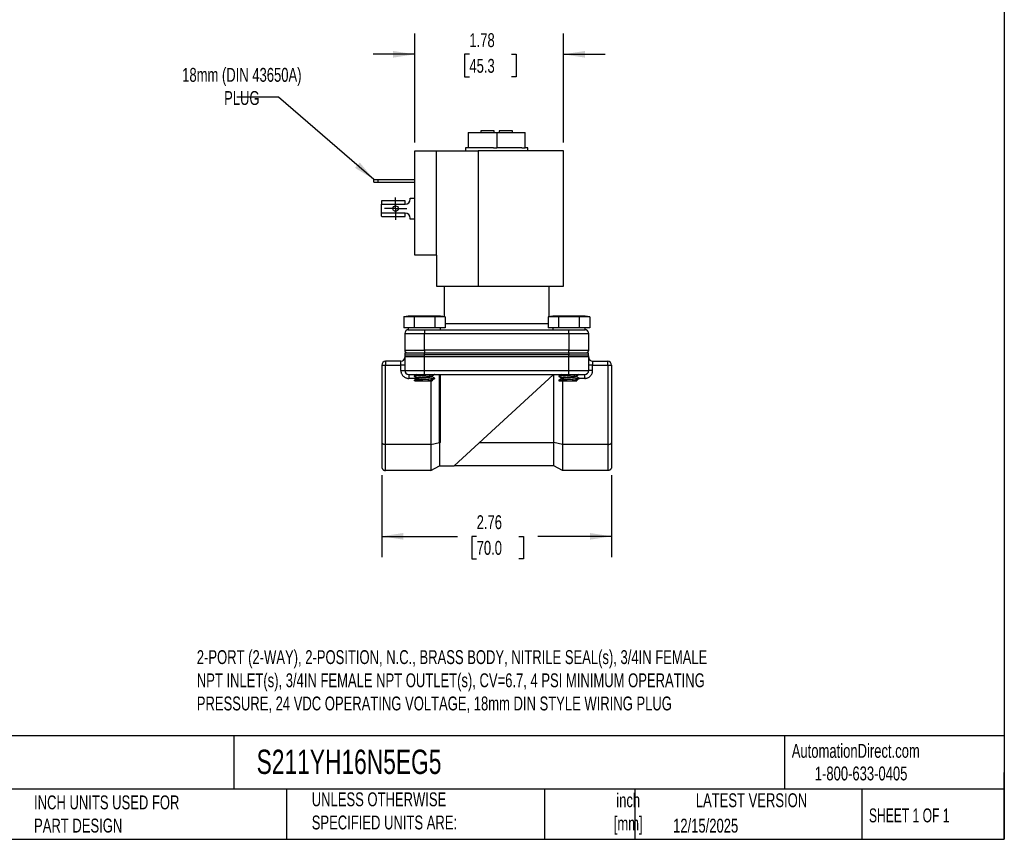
# Model space of a CAD drawing. Header units: inches. Extents: x 0.5 to 21.5, y 0.5 to 16.5.
# Tile 2 of 3: x 9.7 to 21.5, y 0.5 to 10.3. Entities that reach past the tile are written whole.
import ezdxf

# ---------------------------------------------------------------- set-up
doc = ezdxf.new("R2010")
doc.units = ezdxf.units.IN
doc.header["$LTSCALE"] = 2
doc.header["$MEASUREMENT"] = 0
doc.linetypes.add('SLD-Center', pattern=[0.75, 0.6, -0.05, 0.05, -0.05])
doc.linetypes.add('SLD-Solid', pattern=[0])
doc.layers.add('CENTER', color=40, linetype='SLD-Center')
doc.layers.add('DIMENSIONS', color=140, linetype='SLD-Solid', lineweight=25)
doc.layers.add('TEXT', color=140, linetype='SLD-Solid', lineweight=25)
doc.styles.add('SLDTEXTSTYLE0', font='TXT', dxfattribs={"width": 0.7})
doc.styles.add('SLDTEXTSTYLE1', font='TXT', dxfattribs={"width": 0.65})
doc.dimstyles.new('SLDDIMSTYLE1', dxfattribs={"dimtxt": 0.169922, "dimasz": 0.26, "dimexe": 0, "dimexo": 0.0625, "dimgap": 0.04248, "dimtad": 0, "dimtih": 1, "dimtoh": 1, "dimrnd": 1e-09, "dimzin": 12, "dimdsep": 46, "dimtxsty": 'SLDTEXTSTYLE0', "dimsah": 1, "dimcen": 0.09, "dimadec": 0, "dimazin": 3, "dimtfac": 1, "dimtofl": 0, "dimtmove": 0, "dimatfit": 3, "dimfxl": 0, "dimfrac": 2, "dimtolj": 1, "dimtzin": 12, "dimarcsym": 0})
doc.dimstyles.new('SLDDIMSTYLE3', dxfattribs={"dimtxt": 0.169922, "dimasz": 0.26, "dimexe": 0, "dimexo": 0.0625, "dimgap": 0.04248, "dimtad": 0, "dimtih": 1, "dimtoh": 1, "dimrnd": 1e-09, "dimzin": 12, "dimdsep": 46, "dimtxsty": 'SLDTEXTSTYLE0', "dimsah": 1, "dimcen": 0.09, "dimadec": 0, "dimazin": 3, "dimtfac": 1, "dimtmove": 0, "dimatfit": 0, "dimfxl": 0, "dimfrac": 2, "dimtolj": 1, "dimtzin": 12, "dimarcsym": 0})
doc.dimstyles.new('SLDDIMSTYLE4', dxfattribs={"dimtxt": 0.18, "dimasz": 0.26, "dimexe": 0, "dimexo": 0.0625, "dimgap": 0, "dimtad": 0, "dimtih": 1, "dimtoh": 1, "dimdec": 0, "dimrnd": 1e-09, "dimzin": 0, "dimdsep": 46, "dimtxsty": 'Standard', "dimsah": 1, "dimcen": 0.09, "dimadec": 0, "dimazin": 0, "dimtfac": 0.26, "dimtdec": 0, "dimtofl": 0, "dimtmove": 0, "dimatfit": 3, "dimfxl": 0, "dimfrac": 2, "dimtolj": 1, "dimtzin": 0, "dimarcsym": 0})

# ---------------------------------------------------------------- blocks, each defined once
blk = doc.blocks.new('_D_5')
at = {"layer": 'DIMENSIONS'}
for p, q in [((14.036, 4.868), (14.036, 3.883)), ((16.792, 4.868), (16.792, 3.883)), ((14.036, 4.133), (14.944, 4.133)), ((15.174, 4.133), (15.117, 4.133)), ((15.117, 4.133), (15.117, 3.863)), ((15.679, 4.133), (15.736, 4.133)), ((15.736, 4.133), (15.736, 3.863)), ((16.792, 4.133), (15.909, 4.133)), ((15.117, 3.863), (15.174, 3.863)), ((15.736, 3.863), (15.679, 3.863))]:
    blk.add_line(p, q, dxfattribs=at)
for points in [[(14.036, 4.133), (14.296, 4.093), (14.296, 4.173)], [(16.792, 4.133), (16.532, 4.173), (16.532, 4.093)]]:
    blk.add_solid(points, dxfattribs=at)
at = {"layer": 'DIMENSIONS', "char_height": 0.1667, "attachment_point": 1, "style": 'SLDTEXTSTYLE0'}
for s, insert in [('2.76', (15.174, 4.386)), ('70.0', (15.174, 4.078))]:
    blk.add_mtext(s, dxfattribs=dict(at, insert=insert))
blk = doc.blocks.new('_D_6')
at = {"layer": 'DIMENSIONS'}
for p, q in [((14.432, 8.854), (14.432, 10.163)), ((16.214, 8.854), (16.214, 10.163)), ((14.432, 9.913), (13.932, 9.913)), ((15.087, 9.913), (15.03, 9.913)), ((15.03, 9.913), (15.03, 9.643)), ((15.592, 9.913), (15.649, 9.913)), ((15.649, 9.913), (15.649, 9.643)), ((16.214, 9.913), (16.714, 9.913)), ((15.03, 9.643), (15.087, 9.643)), ((15.649, 9.643), (15.592, 9.643))]:
    blk.add_line(p, q, dxfattribs=at)
for points in [[(14.432, 9.913), (14.172, 9.953), (14.172, 9.873)], [(16.214, 9.913), (16.474, 9.873), (16.474, 9.953)]]:
    blk.add_solid(points, dxfattribs=at)
at = {"layer": 'DIMENSIONS', "char_height": 0.1667, "attachment_point": 1, "style": 'SLDTEXTSTYLE0'}
for s, insert in [('1.78', (15.087, 10.166)), ('45.3', (15.087, 9.858))]:
    blk.add_mtext(s, dxfattribs=dict(at, insert=insert))
blk = doc.blocks.new('SW_CENTERMARKSYMBOL_2')
at = {"layer": 'CENTER', "color": 0}
for p, q in [((0, 0.1), (0, 0.1335)), ((-0.1, 0), (-0.1335, 0)), ((0, 0), (-0.1, 0)), ((0, 0), (0, 0.1)), ((0, 0), (0, -0.1)), ((0, 0), (0.1, 0)), ((0.1, 0), (0.1335, 0)), ((0, -0.1), (0, -0.1335))]:
    blk.add_line(p, q, dxfattribs=at)

msp = doc.modelspace()

# ---------------------------------------------------------------- linework, layer by layer
for p, q in [((15.074, 8.977), (15.074, 8.791)), ((15.074, 8.977), (15.414, 8.977)), ((15.224, 8.996), (15.224, 8.977)), ((15.384, 8.996), (15.224, 8.996)), ((15.384, 8.977), (15.384, 8.996)), ((15.414, 8.977), (15.414, 8.791)), ((15.414, 8.977), (15.755, 8.977)), ((15.604, 8.996), (15.444, 8.996)), ((15.444, 8.996), (15.444, 8.977)), ((15.604, 8.977), (15.604, 8.996)), ((15.755, 8.791), (15.755, 8.977)), ((14.432, 7.504), (14.432, 8.754)), ((14.432, 8.754), (14.692, 8.754)), ((14.692, 7.504), (14.692, 8.754)), ((14.692, 8.754), (15.194, 8.754)), ((15.041, 8.791), (15.041, 8.754)), ((15.074, 8.791), (15.041, 8.791)), ((15.112, 8.791), (15.074, 8.791)), ((15.376, 8.791), (15.112, 8.791)), ((15.194, 8.754), (15.194, 7.134)), ((16.214, 8.754), (15.194, 8.754)), ((15.376, 8.791), (15.414, 8.791)), ((15.453, 8.791), (15.414, 8.791)), ((15.717, 8.791), (15.453, 8.791)), ((15.717, 8.791), (15.755, 8.791)), ((15.787, 8.791), (15.755, 8.791)), ((15.787, 8.754), (15.787, 8.791)), ((16.214, 7.134), (16.214, 8.754)), ((13.941, 8.381), (13.941, 8.413)), ((13.941, 8.413), (13.991, 8.413)), ((13.991, 8.413), (13.991, 8.381)), ((13.991, 8.413), (14.432, 8.413)), ((13.941, 8.381), (13.991, 8.381)), ((13.991, 8.381), (14.432, 8.381)), ((14.032, 8.155), (14.032, 8.116)), ((14.318, 8.157), (14.04, 8.157)), ((14.318, 8.116), (14.318, 8.157)), ((14.378, 8.176), (14.378, 8.188)), ((14.378, 8.188), (14.432, 8.188)), ((14.032, 8.009), (14.032, 8.116)), ((14.032, 8.116), (14.318, 8.116)), ((14.318, 8.009), (14.032, 8.009)), ((14.032, 7.971), (14.032, 8.009)), ((14.04, 7.968), (14.318, 7.968)), ((14.318, 7.968), (14.318, 8.009)), ((14.378, 7.938), (14.378, 7.949)), ((14.432, 7.938), (14.378, 7.938)), ((14.692, 7.504), (14.432, 7.504)), ((14.692, 7.504), (14.692, 7.134)), ((14.692, 7.134), (15.194, 7.134)), ((14.784, 7.134), (14.784, 6.767)), ((15.194, 7.134), (16.214, 7.134)), ((16.044, 6.767), (16.044, 7.134)), ((14.354, 6.775), (14.299, 6.765)), ((14.299, 6.765), (14.299, 6.632)), ((14.742, 6.775), (14.354, 6.775)), ((14.424, 6.765), (14.424, 6.632)), ((14.672, 6.765), (14.672, 6.632)), ((14.796, 6.765), (14.742, 6.775)), ((14.796, 6.765), (14.796, 6.632)), ((16.087, 6.775), (16.032, 6.765)), ((16.032, 6.765), (16.032, 6.632)), ((16.475, 6.775), (16.087, 6.775)), ((16.157, 6.765), (16.157, 6.632)), ((16.405, 6.765), (16.405, 6.632)), ((16.529, 6.765), (16.475, 6.775)), ((16.529, 6.765), (16.529, 6.632)), ((14.424, 6.632), (14.299, 6.632)), ((14.354, 6.632), (14.354, 6.611)), ((14.354, 6.611), (14.592, 6.611)), ((14.672, 6.632), (14.424, 6.632)), ((14.548, 6.611), (14.548, 6.564)), ((14.592, 6.611), (16.237, 6.611)), ((14.796, 6.632), (14.672, 6.632)), ((14.742, 6.611), (14.742, 6.632)), ((14.796, 6.687), (16.032, 6.687)), ((16.157, 6.632), (16.032, 6.632)), ((16.087, 6.632), (16.087, 6.611)), ((16.405, 6.632), (16.157, 6.632)), ((16.237, 6.611), (16.475, 6.611)), ((16.281, 6.564), (16.281, 6.611)), ((16.529, 6.632), (16.405, 6.632)), ((16.475, 6.611), (16.475, 6.632)), ((14.312, 6.564), (14.548, 6.564)), ((14.312, 6.564), (14.312, 6.366)), ((14.548, 6.366), (14.548, 6.564)), ((14.548, 6.564), (16.281, 6.564)), ((16.281, 6.564), (16.517, 6.564)), ((16.281, 6.564), (16.281, 6.366)), ((16.517, 6.366), (16.517, 6.564)), ((14.312, 6.366), (14.548, 6.366)), ((14.312, 6.291), (14.312, 6.121)), ((14.312, 6.291), (14.548, 6.291)), ((14.314, 6.335), (14.314, 6.31)), ((14.314, 6.335), (14.548, 6.335)), ((14.314, 6.31), (14.548, 6.31)), ((14.548, 6.366), (14.548, 6.335)), ((16.281, 6.366), (14.548, 6.366)), ((14.548, 6.31), (14.548, 6.335)), ((14.548, 6.335), (16.28, 6.335)), ((14.548, 6.291), (14.548, 6.31)), ((16.28, 6.31), (14.548, 6.31)), ((14.548, 6.291), (16.281, 6.291)), ((14.548, 6.121), (14.548, 6.291)), ((16.28, 6.335), (16.28, 6.31)), ((16.28, 6.335), (16.514, 6.335)), ((16.28, 6.31), (16.514, 6.31)), ((16.281, 6.335), (16.281, 6.366)), ((16.281, 6.366), (16.517, 6.366)), ((16.281, 6.291), (16.281, 6.31)), ((16.281, 6.121), (16.281, 6.291)), ((16.281, 6.291), (16.517, 6.291)), ((16.514, 6.31), (16.514, 6.335)), ((16.517, 6.121), (16.517, 6.291)), ((14.036, 6.185), (14.036, 5.255)), ((14.036, 6.185), (14.083, 6.185)), ((14.083, 6.232), (14.083, 6.185)), ((14.265, 6.232), (14.083, 6.232)), ((14.083, 5.236), (14.083, 6.185)), ((14.083, 6.185), (14.265, 6.185)), ((14.265, 6.185), (14.265, 6.232)), ((14.312, 6.185), (14.265, 6.185)), ((14.265, 6.121), (14.265, 6.185)), ((16.564, 6.185), (16.517, 6.185)), ((16.564, 6.232), (16.564, 6.185)), ((16.564, 6.232), (16.745, 6.232)), ((16.564, 6.121), (16.564, 6.185)), ((16.564, 6.185), (16.745, 6.185)), ((16.745, 6.185), (16.745, 6.232)), ((16.745, 6.185), (16.745, 5.236)), ((16.745, 6.185), (16.792, 6.185)), ((16.792, 6.185), (16.792, 5.255)), ((14.265, 6.121), (14.312, 6.121)), ((14.312, 6.121), (14.548, 6.121)), ((14.359, 6.074), (14.359, 6.027)), ((14.453, 6.027), (14.359, 6.027)), ((14.426, 6.056), (14.426, 6.049)), ((14.453, 6.074), (14.453, 6.072)), ((14.453, 6.034), (14.453, 6.022)), ((14.548, 6.074), (14.548, 6.121)), ((14.548, 6.121), (16.281, 6.121)), ((14.548, 6.074), (16.281, 6.074)), ((14.643, 6.046), (14.643, 6.058)), ((14.67, 6.024), (14.67, 6.031)), ((14.728, 5.26), (14.728, 6.074)), ((14.737, 6.074), (14.737, 5.26)), ((14.903, 4.98), (16.092, 6.069)), ((16.092, 6.074), (16.092, 6.069)), ((16.1, 5.26), (16.1, 6.074)), ((16.159, 6.056), (16.159, 6.049)), ((16.186, 6.074), (16.186, 6.072)), ((16.186, 6.034), (16.186, 6.022)), ((16.281, 6.074), (16.281, 6.121)), ((16.281, 6.121), (16.517, 6.121)), ((16.376, 6.046), (16.376, 6.058)), ((16.403, 6.024), (16.403, 6.031)), ((16.47, 6.027), (16.403, 6.027)), ((16.47, 6.027), (16.47, 6.074)), ((16.564, 6.121), (16.517, 6.121)), ((14.426, 6.006), (14.426, 5.999)), ((14.427, 6), (14.432, 5.997)), ((14.626, 5.997), (14.626, 5.236)), ((14.643, 5.997), (14.643, 6.008)), ((16.159, 6.006), (16.159, 5.999)), ((16.16, 6), (16.165, 5.997)), ((16.202, 5.997), (16.202, 5.236)), ((16.376, 5.997), (16.376, 6.008)), ((14.036, 5.255), (14.036, 4.968)), ((14.626, 5.236), (14.083, 5.236)), ((14.083, 4.921), (14.083, 5.236)), ((14.626, 5.236), (14.728, 5.26)), ((14.626, 5.236), (14.626, 4.921)), ((14.728, 5.26), (14.728, 5.25)), ((14.737, 5.26), (14.728, 5.26)), ((14.728, 5.25), (14.728, 4.98)), ((15.209, 5.26), (16.1, 5.26)), ((16.202, 5.236), (16.1, 5.26)), ((16.1, 4.98), (16.1, 5.26)), ((16.202, 5.236), (16.202, 4.921)), ((16.745, 5.236), (16.202, 5.236)), ((16.745, 5.236), (16.745, 4.921)), ((16.792, 5.255), (16.792, 4.968)), ((14.626, 4.921), (14.728, 4.98)), ((14.728, 4.98), (14.903, 4.98)), ((16.1, 4.98), (14.903, 4.98)), ((16.202, 4.921), (16.1, 4.98)), ((14.626, 4.921), (14.083, 4.921)), ((16.745, 4.921), (16.202, 4.921))]:
    msp.add_line(p, q)
msp.add_circle((14.202, 8.063), 0.0335)
for centre, radius, start, end in [((14.318, 8.176), 0.06, 270, 0), ((14.318, 7.949), 0.06, 0, 90), ((14.359, 6.564), 0.047, 90, 180), ((16.47, 6.564), 0.047, 0, 90), ((14.265, 6.279), 0.047, 270, 0), ((14.343, 6.366), 0.031, 180, 270), ((14.359, 6.291), 0.047, 156.1555, 180), ((16.486, 6.366), 0.031, 270, 0), ((16.47, 6.291), 0.047, 0, 23.8445), ((16.564, 6.279), 0.047, 180, 270), ((14.083, 6.185), 0.047, 90, 180), ((16.745, 6.185), 0.047, 0, 90), ((14.359, 6.121), 0.047, 180, 270), ((16.47, 6.121), 0.047, 270, 0), ((15.414, 4.689), 0.886, 139.8648, 140.7386)]:
    msp.add_arc(centre, radius, start, end)
for centre, start_param, end_param in [((14.04, 8.116), 0, 0.374289), ((14.04, 8.009), 2.767303, 3.141593)]:
    msp.add_ellipse(centre, major_axis=(0, 0.041), ratio=0.506667, start_param=start_param, end_param=end_param)
for points in [[(14.299, 6.765), (14.32, 6.769), (14.362, 6.773), (14.403, 6.769), (14.424, 6.765)], [(14.672, 6.765), (14.693, 6.769), (14.734, 6.773), (14.776, 6.769), (14.796, 6.765)], [(16.032, 6.765), (16.053, 6.769), (16.095, 6.773), (16.136, 6.769), (16.157, 6.765)], [(16.405, 6.765), (16.426, 6.769), (16.467, 6.773), (16.509, 6.769), (16.529, 6.765)], [(14.359, 6.074), (14.359, 6.074), (14.444, 6.074), (14.548, 6.074)], [(16.281, 6.074), (16.385, 6.074), (16.47, 6.074), (16.47, 6.074)], [(14.427, 5.998), (14.427, 5.998), (14.428, 5.998), (14.43, 5.997)], [(16.16, 5.998), (16.16, 5.998), (16.161, 5.998), (16.163, 5.997)]]:
    msp.add_open_spline(points, degree=3)
for points, knots in [([(14.424, 6.765), (14.465, 6.769), (14.506, 6.771), (14.589, 6.771), (14.631, 6.769), (14.672, 6.765)], [0, 0, 0, 0, 0.5, 0.5, 1, 1, 1, 1]), ([(16.157, 6.765), (16.198, 6.769), (16.239, 6.771), (16.322, 6.771), (16.364, 6.769), (16.405, 6.765)], [0, 0, 0, 0, 0.5, 0.5, 1, 1, 1, 1]), ([(14.265, 6.121), (14.265, 6.119), (14.265, 6.115), (14.266, 6.109), (14.267, 6.103), (14.268, 6.097), (14.269, 6.092), (14.273, 6.082), (14.28, 6.069), (14.292, 6.054), (14.307, 6.042), (14.322, 6.034), (14.335, 6.03), (14.347, 6.027), (14.355, 6.027), (14.359, 6.027)], [0, 0, 0, 0, 0.04028, 0.080249, 0.120065, 0.159889, 0.199881, 0.2402, 0.370057, 0.500058, 0.629915, 0.759916, 0.840127, 0.919727, 1, 1, 1, 1]), ([(14.668, 6.074), (14.666, 6.073), (14.662, 6.071), (14.639, 6.068), (14.607, 6.066), (14.574, 6.063), (14.54, 6.061), (14.507, 6.059), (14.47, 6.056), (14.443, 6.054), (14.427, 6.051), (14.427, 6.05), (14.428, 6.049)], [0, 0, 0, 0, 0.097542, 0.20894, 0.320333, 0.431715, 0.482357, 0.593729, 0.705107, 0.816515, 0.927896, 1, 1, 1, 1]), ([(14.428, 6.056), (14.427, 6.056), (14.425, 6.057), (14.437, 6.059), (14.461, 6.062), (14.495, 6.065), (14.536, 6.067), (14.577, 6.07), (14.609, 6.072), (14.624, 6.073), (14.628, 6.074)], [0, 0, 0, 0, 0.052076, 0.199616, 0.347193, 0.494735, 0.642278, 0.789851, 0.937392, 1, 1, 1, 1]), ([(14.454, 6.072), (14.449, 6.07), (14.44, 6.064), (14.431, 6.059), (14.427, 6.056)], [0, 0, 0, 0, 0.499595, 1, 1, 1, 1]), ([(14.427, 6.048), (14.431, 6.046), (14.44, 6.041), (14.449, 6.036), (14.453, 6.033)], [0, 0, 0, 0, 0.519073, 1, 1, 1, 1]), ([(14.454, 6.022), (14.449, 6.02), (14.44, 6.014), (14.431, 6.009), (14.427, 6.007)], [0, 0, 0, 0, 0.499677, 1, 1, 1, 1]), ([(14.428, 6.007), (14.429, 6.007), (14.431, 6.008), (14.449, 6.011), (14.479, 6.013), (14.514, 6.016), (14.552, 6.018), (14.589, 6.021), (14.626, 6.024), (14.653, 6.026), (14.669, 6.029), (14.668, 6.03), (14.668, 6.031)], [0, 0, 0, 0, 0.063751, 0.175581, 0.287442, 0.399271, 0.48027, 0.592091, 0.703918, 0.815775, 0.927605, 1, 1, 1, 1]), ([(14.668, 6.024), (14.669, 6.024), (14.67, 6.023), (14.659, 6.021), (14.635, 6.018), (14.601, 6.015), (14.57, 6.013), (14.538, 6.011), (14.507, 6.009), (14.47, 6.006), (14.443, 6.004), (14.428, 6.002), (14.428, 6), (14.428, 6)], [0, 0, 0, 0, 0.039271, 0.150532, 0.261821, 0.373084, 0.484346, 0.51709, 0.628343, 0.739602, 0.85089, 0.962151, 1, 1, 1, 1]), ([(14.453, 6.034), (14.454, 6.034), (14.455, 6.036), (14.464, 6.038), (14.48, 6.04), (14.5, 6.042), (14.524, 6.044), (14.55, 6.046), (14.576, 6.049), (14.599, 6.051), (14.619, 6.053), (14.633, 6.055), (14.641, 6.057), (14.641, 6.057), (14.641, 6.058)], [0, 0, 0, 0, 0.0791842, 0.1704362, 0.2602348, 0.3499101, 0.441169, 0.5306685, 0.6206527, 0.7118831, 0.801146, 0.8914084, 0.9825749, 1, 1, 1, 1]), ([(14.642, 6.046), (14.642, 6.046), (14.642, 6.045), (14.634, 6.042), (14.619, 6.04), (14.599, 6.038), (14.576, 6.036), (14.55, 6.034), (14.524, 6.032), (14.5, 6.03), (14.48, 6.027), (14.464, 6.025), (14.456, 6.024), (14.455, 6.023), (14.455, 6.022)], [0, 0, 0, 0, 0.064383, 0.1558, 0.24631, 0.335818, 0.427298, 0.517529, 0.607274, 0.698783, 0.788705, 0.878749, 0.970252, 1, 1, 1, 1]), ([(14.642, 6.058), (14.646, 6.06), (14.656, 6.066), (14.665, 6.071), (14.669, 6.074)], [0, 0, 0, 0, 0.499596, 1, 1, 1, 1]), ([(14.669, 6.031), (14.665, 6.034), (14.656, 6.039), (14.647, 6.045), (14.642, 6.047)], [0, 0, 0, 0, 0.5003478, 1, 1, 1, 1]), ([(14.642, 6.008), (14.646, 6.01), (14.655, 6.016), (14.665, 6.021), (14.669, 6.023)], [0, 0, 0, 0, 0.499702, 1, 1, 1, 1]), ([(16.161, 6.056), (16.16, 6.056), (16.158, 6.057), (16.17, 6.059), (16.194, 6.062), (16.228, 6.065), (16.269, 6.067), (16.31, 6.07), (16.342, 6.072), (16.357, 6.073), (16.361, 6.074)], [0, 0, 0, 0, 0.052076, 0.199616, 0.347193, 0.494735, 0.642278, 0.789851, 0.937392, 1, 1, 1, 1]), ([(16.401, 6.074), (16.399, 6.073), (16.395, 6.071), (16.372, 6.068), (16.34, 6.066), (16.307, 6.063), (16.273, 6.061), (16.24, 6.059), (16.203, 6.056), (16.176, 6.054), (16.16, 6.051), (16.16, 6.05), (16.161, 6.049)], [0, 0, 0, 0, 0.097542, 0.20894, 0.320333, 0.431715, 0.482357, 0.593729, 0.705107, 0.816515, 0.927896, 1, 1, 1, 1]), ([(16.187, 6.072), (16.182, 6.07), (16.173, 6.064), (16.164, 6.059), (16.16, 6.056)], [0, 0, 0, 0, 0.499595, 1, 1, 1, 1]), ([(16.16, 6.048), (16.164, 6.046), (16.173, 6.041), (16.182, 6.036), (16.186, 6.033)], [0, 0, 0, 0, 0.519073, 1, 1, 1, 1]), ([(16.187, 6.022), (16.182, 6.02), (16.173, 6.014), (16.164, 6.009), (16.16, 6.007)], [0, 0, 0, 0, 0.4996771, 1, 1, 1, 1]), ([(16.161, 6.007), (16.162, 6.007), (16.164, 6.008), (16.182, 6.011), (16.212, 6.013), (16.247, 6.016), (16.285, 6.018), (16.322, 6.021), (16.359, 6.024), (16.386, 6.026), (16.402, 6.029), (16.401, 6.03), (16.401, 6.031)], [0, 0, 0, 0, 0.063751, 0.175581, 0.287442, 0.399271, 0.48027, 0.592091, 0.703918, 0.815775, 0.927605, 1, 1, 1, 1]), ([(16.401, 6.024), (16.402, 6.024), (16.403, 6.023), (16.392, 6.021), (16.368, 6.018), (16.334, 6.015), (16.303, 6.013), (16.271, 6.011), (16.24, 6.009), (16.203, 6.006), (16.176, 6.004), (16.161, 6.002), (16.161, 6), (16.161, 6)], [0, 0, 0, 0, 0.039271, 0.150532, 0.261821, 0.373084, 0.484346, 0.51709, 0.628343, 0.739602, 0.85089, 0.962151, 1, 1, 1, 1]), ([(16.186, 6.034), (16.187, 6.034), (16.188, 6.036), (16.197, 6.038), (16.213, 6.04), (16.233, 6.042), (16.257, 6.044), (16.283, 6.046), (16.309, 6.049), (16.332, 6.051), (16.352, 6.053), (16.366, 6.055), (16.374, 6.057), (16.374, 6.057), (16.374, 6.058)], [0, 0, 0, 0, 0.0791842, 0.1704362, 0.2602348, 0.3499101, 0.441169, 0.5306685, 0.6206527, 0.7118831, 0.801146, 0.8914084, 0.9825749, 1, 1, 1, 1]), ([(16.375, 6.046), (16.375, 6.046), (16.375, 6.045), (16.367, 6.042), (16.352, 6.04), (16.332, 6.038), (16.309, 6.036), (16.283, 6.034), (16.257, 6.032), (16.233, 6.03), (16.213, 6.027), (16.197, 6.025), (16.189, 6.024), (16.188, 6.023), (16.188, 6.022)], [0, 0, 0, 0, 0.064383, 0.1558, 0.24631, 0.335818, 0.427298, 0.517529, 0.607274, 0.698783, 0.788705, 0.878749, 0.970252, 1, 1, 1, 1]), ([(16.375, 6.058), (16.379, 6.06), (16.389, 6.066), (16.398, 6.071), (16.402, 6.074)], [0, 0, 0, 0, 0.499596, 1, 1, 1, 1]), ([(16.402, 6.031), (16.398, 6.034), (16.389, 6.039), (16.38, 6.045), (16.375, 6.047)], [0, 0, 0, 0, 0.500348, 1, 1, 1, 1]), ([(16.375, 6.008), (16.379, 6.01), (16.388, 6.016), (16.398, 6.021), (16.402, 6.023)], [0, 0, 0, 0, 0.499702, 1, 1, 1, 1]), ([(16.47, 6.027), (16.472, 6.027), (16.476, 6.027), (16.482, 6.028), (16.488, 6.028), (16.493, 6.03), (16.499, 6.031), (16.509, 6.035), (16.522, 6.042), (16.537, 6.054), (16.549, 6.069), (16.557, 6.084), (16.561, 6.097), (16.564, 6.109), (16.564, 6.117), (16.564, 6.121)], [0, 0, 0, 0, 0.04028, 0.080249, 0.120065, 0.159889, 0.199881, 0.2402, 0.370057, 0.500058, 0.629915, 0.759916, 0.840127, 0.919727, 1, 1, 1, 1]), ([(14.432, 5.997), (14.433, 5.997), (14.435, 5.997), (14.445, 5.997), (14.462, 5.997), (14.483, 5.997), (14.508, 5.997), (14.535, 5.997), (14.553, 5.997), (14.562, 5.997)], [0, 0, 0, 0, 0.065085, 0.220524, 0.37646, 0.533919, 0.688366, 0.844235, 1, 1, 1, 1]), ([(14.562, 5.997), (14.568, 5.998), (14.582, 5.999), (14.603, 6.001), (14.622, 6.003), (14.636, 6.005), (14.643, 6.007), (14.642, 6.008), (14.642, 6.009)], [0, 0, 0, 0, 0.1392366, 0.3312061, 0.5187757, 0.7099123, 0.9016101, 1, 1, 1, 1]), ([(14.562, 5.997), (14.574, 5.997), (14.598, 5.997), (14.626, 5.997), (14.642, 5.997), (14.641, 5.997), (14.641, 5.997)], [0, 0, 0, 0, 0.2759497, 0.5510832, 0.8261898, 1, 1, 1, 1]), ([(16.165, 5.997), (16.166, 5.997), (16.168, 5.997), (16.178, 5.997), (16.195, 5.997), (16.216, 5.997), (16.241, 5.997), (16.268, 5.997), (16.286, 5.997), (16.295, 5.997)], [0, 0, 0, 0, 0.065085, 0.220524, 0.37646, 0.533919, 0.688366, 0.844235, 1, 1, 1, 1]), ([(16.295, 5.997), (16.301, 5.998), (16.315, 5.999), (16.336, 6.001), (16.355, 6.003), (16.369, 6.005), (16.376, 6.007), (16.375, 6.008), (16.375, 6.009)], [0, 0, 0, 0, 0.139237, 0.331206, 0.518776, 0.709912, 0.90161, 1, 1, 1, 1]), ([(16.295, 5.997), (16.307, 5.997), (16.331, 5.997), (16.359, 5.997), (16.375, 5.997), (16.374, 5.997), (16.374, 5.997)], [0, 0, 0, 0, 0.27595, 0.551083, 0.82619, 1, 1, 1, 1]), ([(14.036, 5.255), (14.036, 5.255), (14.037, 5.254), (14.037, 5.252), (14.038, 5.25), (14.039, 5.249), (14.041, 5.247), (14.044, 5.245), (14.05, 5.242), (14.056, 5.239), (14.062, 5.238), (14.069, 5.237), (14.076, 5.236), (14.081, 5.236), (14.083, 5.236)], [0, 0, 0, 0, 0.063058, 0.119462, 0.169211, 0.212306, 0.248747, 0.388449, 0.512653, 0.616363, 0.71665, 0.813803, 0.908137, 1, 1, 1, 1]), ([(16.745, 5.236), (16.747, 5.236), (16.749, 5.236), (16.753, 5.236), (16.757, 5.236), (16.761, 5.237), (16.765, 5.238), (16.769, 5.238), (16.772, 5.239), (16.776, 5.24), (16.78, 5.242), (16.785, 5.245), (16.789, 5.248), (16.792, 5.251), (16.792, 5.254), (16.792, 5.255)], [0, 0, 0, 0, 0.050781, 0.102278, 0.154552, 0.207664, 0.26167, 0.316625, 0.37258, 0.429584, 0.487683, 0.611853, 0.751564, 0.855039, 1, 1, 1, 1]), ([(14.036, 4.968), (14.036, 4.966), (14.037, 4.964), (14.037, 4.96), (14.038, 4.956), (14.039, 4.953), (14.041, 4.948), (14.044, 4.942), (14.05, 4.935), (14.056, 4.93), (14.062, 4.926), (14.069, 4.923), (14.076, 4.921), (14.081, 4.921), (14.083, 4.921)], [0, 0, 0, 0, 0.063058, 0.119462, 0.169211, 0.212306, 0.248747, 0.388449, 0.512653, 0.616363, 0.71665, 0.813803, 0.908137, 1, 1, 1, 1]), ([(16.792, 4.968), (16.792, 4.966), (16.792, 4.964), (16.792, 4.96), (16.791, 4.956), (16.79, 4.953), (16.788, 4.948), (16.785, 4.942), (16.779, 4.935), (16.773, 4.93), (16.767, 4.926), (16.76, 4.923), (16.753, 4.921), (16.748, 4.921), (16.745, 4.921)], [0, 0, 0, 0, 0.063058, 0.119462, 0.169211, 0.212306, 0.248747, 0.388449, 0.512653, 0.616363, 0.71665, 0.813803, 0.908137, 1, 1, 1, 1])]:
    msp.add_open_spline(points, degree=3, knots=knots)
at = {"layer": 'TEXT'}
for p, q in [((21.5, 16.5), (21.5, 0.5)), ((21.5, 1.742), (0.5, 1.742)), ((12.264, 1.742), (12.264, 1.1)), ((18.864, 1.742), (18.864, 1.1)), ((21.5, 0.5), (21.5, 1.3)), ((21.5, 1.1), (0.5, 1.1)), ((12.896, 1.1), (12.896, 0.5)), ((15.986, 1.1), (15.986, 0.5)), ((17.072, 1.1), (17.072, 0.5)), ((19.791, 1.1), (19.791, 0.5)), ((0.5, 0.5), (21.5, 0.5))]:
    msp.add_line(p, q, dxfattribs=at)

# ---------------------------------------------------------------- block references
at = {"layer": 'CENTER'}
msp.add_blockref('SW_CENTERMARKSYMBOL_2', (14.202, 8.063), dxfattribs=at)

# ---------------------------------------------------------------- texts
at = {"layer": 'TEXT'}
for s, insert, char_height, attachment_point, style in [('18mm (DIN 43650A) ^JPLUG', (12.359, 9.75), 0.16667, 2, 'SLDTEXTSTYLE0'), ('2-PORT (2-WAY), 2-POSITION, N.C., BRASS BODY, NITRILE SEAL(s), 3/4IN FEMALE ^JNPT INLET(s), 3/4IN FEMALE NPT OUTLET(s), CV=6.7, 4 PSI MINIMUM OPERATING ^JPRESSURE, 24 VDC OPERATING VOLTAGE, 18mm DIN STYLE WIRING PLUG', (11.819, 2.768), 0.166667, 1, 'SLDTEXTSTYLE0'), ('AutomationDirect.com', (18.952, 1.644), 0.16667, 1, 'SLDTEXTSTYLE0'), ('S211YH16N5EG5', (12.536, 1.575), 0.29167, 1, 'SLDTEXTSTYLE0'), ('1-800-633-0405', (19.228, 1.373), 0.16667, 1, 'SLDTEXTSTYLE0'), ('UNLESS OTHERWISE ^JSPECIFIED UNITS ARE:', (13.197, 1.063), 0.16667, 1, 'SLDTEXTSTYLE0'), ('inch^J[mm]', (16.991, 1.052), 0.1667, 2, 'SLDTEXTSTYLE0'), ('INCH UNITS USED FOR ^JPART DESIGN', (9.868, 1.026), 0.16667, 1, 'SLDTEXTSTYLE0'), ('LATEST VERSION', (18.469, 1.052), 0.16667, 2, 'SLDTEXTSTYLE0'), ('SHEET 1 OF 1', (19.877, 0.87), 0.16667, 1, 'SLDTEXTSTYLE1'), ('12/15/2025', (17.529, 0.747), 0.1667, 1, 'SLDTEXTSTYLE0')]:
    msp.add_mtext(s, dxfattribs=dict(at, insert=insert, char_height=char_height, attachment_point=attachment_point, style=style))

# ---------------------------------------------------------------- dimensions: what is measured, and where the dimension line sits
at = {"layer": 'DIMENSIONS'}
for base, p1, p2, dimstyle, picture, middle in [((14.432, 9.913), (16.214, 8.754), (14.432, 8.754), 'SLDDIMSTYLE3', '_D_6', (15.339, 9.913)), ((16.792, 4.133), (14.036, 4.968), (16.792, 4.968), 'SLDDIMSTYLE1', '_D_5', (15.427, 4.133))]:
    dim = msp.add_linear_dim(base=base, p1=p1, p2=p2, dimstyle=dimstyle, dxfattribs=at)
    dim.commit()
    dim.dimension.update_dxf_attribs({"geometry": picture, "text_midpoint": middle, "dimtype": 160})

# ---------------------------------------------------------------- leaders
at = {"layer": 'TEXT'}
msp.add_leader([(13.941, 8.413), (12.8, 9.401), (12.3, 9.401)], dimstyle='SLDDIMSTYLE4', dxfattribs=at)

doc.saveas('drawing.dxf')
